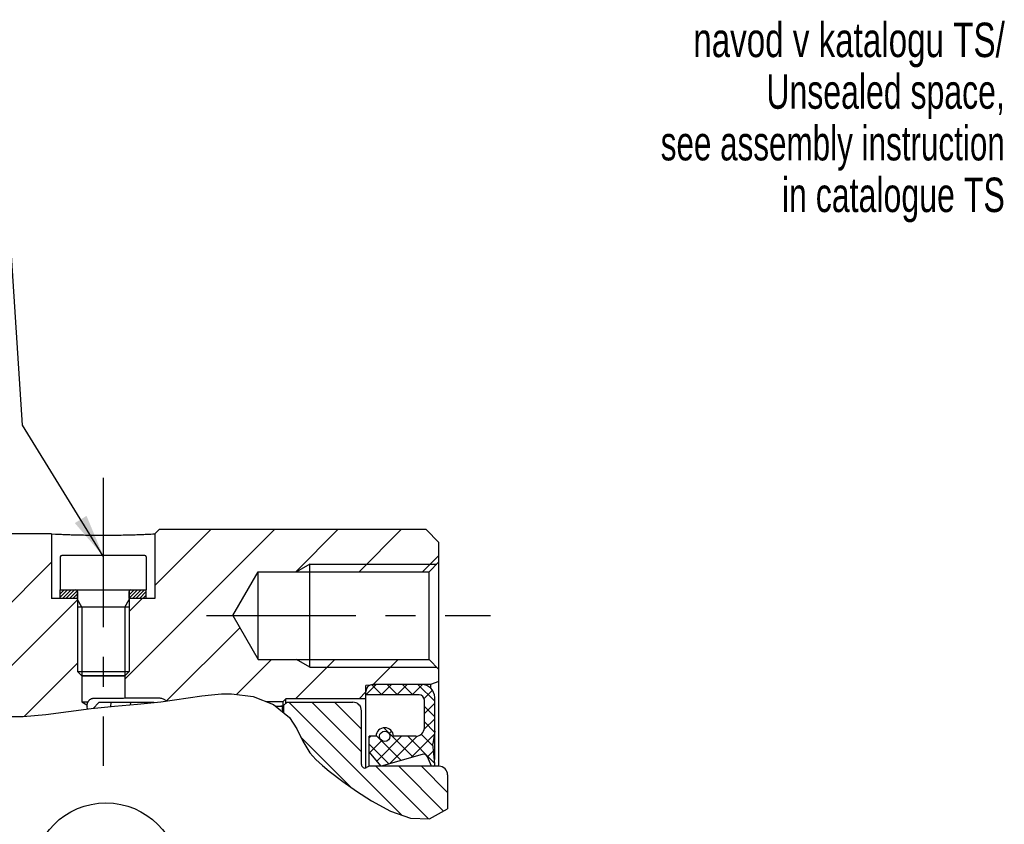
# Model space of a CAD drawing. Header units: millimetres. Extents: x 0 to 420, y 0 to 297.
# Tile 100 of 108: x 116 to 173, y 82 to 129. Entities that reach past the tile are written whole.
import ezdxf
from ezdxf.enums import TextEntityAlignment as Align

# ---------------------------------------------------------------- set-up
doc = ezdxf.new("R2010")
doc.units = ezdxf.units.MM
doc.header["$LTSCALE"] = 23.1
doc.linetypes.add('CENTER', pattern=[0.6, 0.375, -0.075, 0.075, -0.075])
doc.layers.get('0').update_dxf_attribs({"linetype": 'CONTINUOUS'})
for name, color, linetype in [('030', 7, 'CONTINUOUS'), ('8_ALL_NOTES_BALLOONS_SYMBOLS_GT', 7, 'CONTINUOUS'), ('AX-KRUZOK', 7, 'CONTINUOUS'), ('AXIS-OSI', 7, 'CONTINUOUS'), ('DEFAULT_1', 7, 'CENTER'), ('NOS-TELESO', 7, 'CONTINUOUS'), ('PRIR-VYST', 7, 'CONTINUOUS')]:
    doc.layers.add(name, color=color, linetype=linetype)
doc.styles.get("Standard").update_dxf_attribs({"font": 'txt', "width": 0.8})
doc.dimstyles.get("Standard").update_dxf_attribs({"dimtxt": 2.5, "dimasz": 2.5, "dimexe": 1, "dimexo": 0, "dimtad": 1, "dimdec": 3, "dimdsep": 46, "dimtxsty": 'Standard', "dimblk": '_FILLED', "dimblk1": '_FILLED', "dimblk2": '_FILLED', "dimcen": 0.09, "dimclrt": 7, "dimadec": 0, "dimazin": 0, "dimtol": 1, "dimtp": 0.005, "dimtm": 0.005, "dimtfac": 1, "dimtdec": 3, "dimtofl": 0, "dimtmove": 0, "dimatfit": 3, "dimldrblk": '_FILLED', "dimfxl": 1, "dimtolj": 1, "dimarcsym": 0})

# ---------------------------------------------------------------- blocks, each defined once
blk = doc.blocks.new('_FILLED')
at = {"color": 0, "linetype": 'ByBlock'}
blk.add_solid([(0, 0), (-1, 0.16), (-1, -0.16)], dxfattribs=at)
blk = doc.blocks.new('BALLOON_BL6', base_point=(120.559, 79.349))
at = {"layer": '8_ALL_NOTES_BALLOONS_SYMBOLS_GT', "color": 7, "linetype": 'Continuous'}
blk.add_circle((120.559, 79.349), 4.26, dxfattribs=at)
at = {"layer": '8_ALL_NOTES_BALLOONS_SYMBOLS_GT', "color": 7, "linetype": 'Continuous', "width": 0.730159}
blk.add_text('-/a', height=2.5, dxfattribs=at).set_placement((117.821, 78.099))

msp = doc.modelspace()

# ---------------------------------------------------------------- linework, layer by layer
at = {"color": 7, "linetype": 'Continuous'}
for p, q in [((121.65358, 90.79049), (130.34614, 99.48305)), ((123.40358, 96.22563), (126.661, 99.48305)), ((131.58128, 97.03305), (134.03128, 99.48305)), ((135.26642, 97.03305), (137.71642, 99.48305)), ((138.95156, 97.03305), (139.90358, 97.98507)), ((108.94104, 89.13338), (117.40358, 97.59591)), ((117.90358, 95.96354), (117.92309, 95.98305)), ((117.90358, 95.76035), (118.12628, 95.98305)), ((117.90358, 95.55717), (118.32946, 95.98305)), ((117.90358, 95.48305), (117.90358, 95.98305)), ((118.03264, 95.48305), (118.53264, 95.98305)), ((118.23583, 95.48305), (118.73583, 95.98305)), ((118.43901, 95.48305), (118.90358, 95.94761)), ((118.6422, 95.48305), (118.90358, 95.74443)), ((118.84538, 95.48305), (118.90358, 95.54124)), ((118.90358, 95.48305), (118.90358, 95.89305)), ((121.90358, 95.89984), (121.98678, 95.98305)), ((121.90358, 95.69666), (122.18997, 95.98305)), ((121.90358, 95.49347), (122.39315, 95.98305)), ((121.90358, 95.48305), (121.90358, 95.89305)), ((122.09634, 95.48305), (122.59634, 95.98305)), ((122.29952, 95.48305), (122.79952, 95.98305)), ((122.50271, 95.48305), (122.90358, 95.88392)), ((122.70589, 95.48305), (122.90358, 95.68074)), ((122.90358, 95.48305), (122.90358, 95.98305)), ((112.24656, 88.75376), (118.90358, 95.41077)), ((118.90358, 95.48305), (117.90358, 95.48305)), ((119.15358, 94.98305), (118.90358, 95.41606)), ((121.90358, 94.98305), (118.90358, 94.98305)), ((119.15358, 94.98305), (119.15358, 90.98305)), ((121.65358, 94.98305), (121.90358, 95.41606)), ((121.65358, 94.98305), (121.65358, 90.98305)), ((122.90358, 95.48305), (121.90358, 95.48305)), ((121.90358, 94.72563), (122.661, 95.48305)), ((124.07911, 89.53088), (128.33394, 93.78571)), ((115.81139, 88.63345), (118.90358, 91.72563)), ((128.14325, 89.90988), (130.16642, 91.93305)), ((131.57656, 89.65805), (133.85156, 91.93305)), ((136.0867, 90.48305), (137.5367, 91.93305)), ((121.65358, 90.98305), (119.15358, 90.98305)), ((135.65358, 89.88589), (136.23618, 90.46849)), ((136.02145, 90.44982), (136.58822, 89.88305)), ((136.54876, 89.88305), (137.14876, 90.48305)), ((136.88624, 90.48305), (137.48624, 89.88305)), ((137.44679, 89.88305), (138.04679, 90.48305)), ((137.78427, 90.48305), (138.38427, 89.88305)), ((138.34481, 89.88305), (138.94096, 90.4792)), ((138.68229, 90.48305), (139.65358, 89.51177)), ((125.33357, 89.70461), (126.12448, 89.81777)), ((126.12448, 89.81777), (126.69068, 89.8907)), ((126.69068, 89.8907), (127.26159, 89.94062)), ((127.26159, 89.94062), (127.84395, 89.95004)), ((127.84395, 89.95004), (129.106, 89.78072)), ((135.2617, 89.65805), (135.65358, 90.04993)), ((135.65358, 89.91967), (135.69019, 89.88305)), ((139.03698, 89.6772), (139.51895, 90.15916)), ((119.7095, 89.0903), (121.05364, 89.22819)), ((120.83583, 89.20585), (120.8568, 89.44555)), ((121.05364, 89.22819), (122.39906, 89.34799)), ((121.98968, 89.31154), (122.0014, 89.44555)), ((122.39906, 89.34799), (123.74366, 89.4871)), ((123.14421, 89.42508), (123.146, 89.44555)), ((123.74366, 89.4871), (124.53963, 89.59098)), ((124.53963, 89.59098), (125.33357, 89.70461)), ((129.106, 89.78072), (130.28512, 89.3263)), ((130.28512, 89.3263), (131.21678, 88.56123)), ((130.39534, 89.23578), (130.72134, 89.23578)), ((130.72134, 89.23578), (130.72629, 89.23565)), ((137.73875, 82.90434), (131.18504, 89.45805)), ((135.40358, 86.56605), (132.51158, 89.45805)), ((135.40358, 87.89259), (133.83811, 89.45805)), ((139.05358, 88.79576), (139.65358, 89.39576)), ((115.74147, 88.62736), (117.06559, 88.74264)), ((117.06559, 88.74264), (118.38732, 88.91554)), ((118.38732, 88.91554), (119.7095, 89.0903)), ((130.82447, 88.88339), (130.82391, 89.13577)), ((139.05358, 89.21374), (139.65358, 88.61374)), ((114.13333, 88.61948), (115.74147, 88.62736)), ((131.21678, 88.56123), (131.63793, 87.90131)), ((139.04469, 87.88885), (139.65358, 88.49774)), ((139.05358, 88.31572), (139.64565, 87.72364)), ((131.63793, 87.90131), (131.99731, 87.1883)), ((136.25812, 87.51908), (137.70913, 86.06806)), ((136.70508, 87.97014), (138.40532, 86.2699)), ((137.00102, 87.64124), (137.14364, 87.78386)), ((138.29047, 86.2366), (139.62537, 87.57151)), ((138.87554, 87.59572), (139.56456, 86.90671)), ((134.82515, 84.49141), (131.86424, 87.45231)), ((131.99731, 87.1883), (132.40718, 86.51108)), ((135.85358, 87.39182), (135.93681, 87.47505)), ((135.85358, 87.02559), (137.01294, 85.86623)), ((135.89389, 86.5341), (136.58734, 87.22755)), ((136.29945, 86.04164), (137.73286, 87.47505)), ((137.02579, 85.86995), (138.63978, 87.48394)), ((138.09819, 87.47505), (139.65009, 85.92315)), ((132.40718, 86.51108), (132.74538, 86.12501)), ((139.2334, 86.28151), (139.58809, 86.6362)), ((132.74538, 86.12501), (133.12826, 85.77718)), ((139.58297, 85.73305), (139.65358, 85.80366)), ((133.12826, 85.77718), (133.53146, 85.45294)), ((133.53146, 85.45294), (134.31484, 84.85405)), ((139.29162, 82.678), (136.23658, 85.73305)), ((140.16155, 83.13461), (137.56311, 85.73305)), ((140.40358, 84.21913), (138.88965, 85.73305)), ((134.31484, 84.85405), (135.11864, 84.28284)), ((135.11864, 84.28284), (135.97841, 83.73346)), ((135.97841, 83.73346), (137.09107, 83.13393)), ((137.09107, 83.13393), (138.24439, 82.72509)), ((139.35123, 82.67532), (140.40358, 83.27179)), ((138.24439, 82.72509), (139.35123, 82.67532))]:
    msp.add_line(p, q, dxfattribs=at)
for points in [[(130.87858, 89.13033), (130.87728, 89.14643), (130.87336, 89.16224), (130.8668, 89.17748), (130.85792, 89.1913), (130.84704, 89.20336), (130.83549, 89.21274), (130.82516, 89.21907), (130.81614, 89.22333), (130.80883, 89.22605), (130.80289, 89.22783), (130.79796, 89.22905), (130.7938, 89.22992), (130.79005, 89.23058), (130.78658, 89.23112), (130.78316, 89.23158), (130.77974, 89.232), (130.77618, 89.23238), (130.77242, 89.23274), (130.76839, 89.2331), (130.76402, 89.23345), (130.75923, 89.2338), (130.75396, 89.23415), (130.74814, 89.23451), (130.74168, 89.23488), (130.72629, 89.23566)], [(130.72629, 89.23565), (130.73286, 89.23514), (130.74408, 89.23328), (130.75507, 89.2302), (130.76565, 89.22594), (130.77569, 89.22054), (130.78507, 89.21408), (130.79365, 89.20663), (130.80133, 89.19829), (130.80801, 89.18913), (130.81362, 89.1793), (130.81805, 89.16892), (130.82127, 89.15812), (130.82322, 89.14709), (130.82391, 89.13577)]]:
    msp.add_lwpolyline(points, dxfattribs=at)
at = {"layer": '030', "color": 7, "linetype": 'Continuous'}
for p, q in [((136.40358, 90.48305), (135.65358, 90.41783)), ((135.65358, 89.88305), (135.65358, 90.41783)), ((138.90358, 90.48305), (136.40358, 90.48305)), ((138.75358, 89.88305), (135.65358, 89.88305)), ((139.05358, 87.97505), (139.05358, 89.58305)), ((139.65358, 86.13727), (139.65358, 89.73305)), ((139.65358, 87.78305), (139.55358, 87.03305)), ((136.25358, 87.47505), (135.85358, 87.47505)), ((135.85358, 85.73305), (135.85358, 87.47505)), ((138.55358, 87.47505), (137.25358, 87.47505)), ((139.65358, 85.88305), (139.55358, 87.03305)), ((136.55358, 85.73305), (135.85358, 86.58305)), ((138.93396, 86.42316), (136.55358, 85.73305)), ((139.47858, 85.73305), (139.23181, 86.28508)), ((139.65358, 85.73305), (139.65358, 85.88305)), ((139.65358, 85.73305), (139.47858, 85.73305))]:
    msp.add_line(p, q, dxfattribs=at)
msp.add_circle((136.75358, 87.47505), 0.3, dxfattribs=at)
for centre, radius, start, end in [((138.90358, 89.73305), 0.75, 0, 90), ((138.75358, 89.58305), 0.3, 0, 90), ((136.75358, 87.47505), 0.5, 0, 180), ((138.55358, 87.97505), 0.5, 270, 360), ((139.00358, 86.18305), 0.25, 24.085553, 106.167725)]:
    msp.add_arc(centre, radius, start, end, dxfattribs=at)
at = {"layer": 'AX-KRUZOK', "color": 7, "linetype": 'Continuous'}
for p, q in [((120.15358, 89.44555), (119.80848, 89.10045)), ((123.34206, 89.44555), (120.15358, 89.44555))]:
    msp.add_line(p, q, dxfattribs=at)
at = {"layer": 'AXIS-OSI', "color": 7, "linetype": 'Continuous'}
for p, q in [((117.90358, 97.89305), (117.90358, 95.98305)), ((122.81355, 97.98305), (117.99358, 97.98305)), ((122.90358, 97.89305), (122.90358, 95.98305)), ((117.90358, 95.98305), (122.90358, 95.98305)), ((118.90358, 95.89305), (118.90358, 91.23305)), ((121.90358, 95.89305), (121.90358, 91.23305)), ((118.90358, 91.23305), (121.90358, 91.23305)), ((118.90358, 91.23305), (119.15358, 90.98305)), ((119.15358, 90.98305), (121.65358, 90.98305)), ((121.90358, 91.23305), (121.65358, 90.98305))]:
    msp.add_line(p, q, dxfattribs=at)
for centre, start, end in [((117.99358, 97.89305), 90, 180), ((122.81358, 97.89305), 0, 90), ((118.81358, 95.89305), 0, 90), ((121.99358, 95.89305), 90, 180)]:
    msp.add_arc(centre, 0.09, start, end, dxfattribs=at)
at = {"layer": 'DEFAULT_1', "color": 7, "linetype": 'CENTER'}
for p, q in [((120.40358, 102.48305), (120.40358, 85.76136)), ((126.40358, 94.48305), (142.90358, 94.48305))]:
    msp.add_line(p, q, dxfattribs=at)
at = {"layer": 'NOS-TELESO', "color": 7, "linetype": 'Continuous'}
for p, q in [((117.40358, 99.23305), (103.90358, 99.23305)), ((117.40358, 99.23305), (117.40358, 95.48305)), ((117.40358, 99.23305), (117.6318, 99.22203)), ((117.6318, 99.22203), (117.73043, 99.21753)), ((117.73043, 99.21753), (117.84551, 99.21249)), ((123.07673, 99.21753), (123.17536, 99.22203)), ((123.17536, 99.22203), (123.29102, 99.22751)), ((123.29102, 99.22751), (123.40126, 99.23293)), ((123.40126, 99.23293), (123.40358, 99.23305)), ((123.65358, 99.48305), (123.40358, 99.23305)), ((123.40358, 99.23305), (123.40358, 95.48305)), ((139.15358, 99.48305), (123.65358, 99.48305)), ((139.90358, 98.73305), (139.15358, 99.48305)), ((139.90358, 85.73305), (139.90358, 98.73305)), ((132.40358, 97.48305), (131.62415, 97.03305)), ((132.40358, 97.48305), (139.77858, 97.48305)), ((132.40358, 91.48305), (132.40358, 97.48305)), ((139.32858, 97.03305), (139.90358, 97.60805)), ((127.93133, 94.48305), (129.40358, 97.03305)), ((129.40358, 97.03305), (139.32858, 97.03305)), ((129.40358, 91.93305), (129.40358, 97.03305)), ((139.32858, 91.93305), (139.32858, 97.03305)), ((118.90358, 95.48305), (117.40358, 95.48305)), ((118.90358, 95.48305), (118.90358, 91.23305)), ((123.40358, 95.48305), (121.90358, 95.48305)), ((121.90358, 95.48305), (121.90358, 91.23305)), ((127.93133, 94.48305), (129.40358, 91.93305)), ((129.40358, 91.93305), (139.32858, 91.93305)), ((132.40358, 91.48305), (131.62415, 91.93305)), ((139.32858, 91.93305), (139.90358, 91.35805)), ((118.90358, 91.23305), (119.15358, 90.98305)), ((119.15358, 90.98305), (119.15358, 89.48305)), ((121.90358, 91.23305), (121.65358, 90.98305)), ((121.65358, 90.98305), (121.65358, 89.68305)), ((132.40358, 91.48305), (139.77858, 91.48305)), ((139.40358, 90.48305), (136.05358, 90.48305)), ((139.90358, 90.66504), (139.40358, 90.48305)), ((139.40358, 90.48305), (139.40358, 90.28827)), ((135.65358, 85.64058), (135.65358, 90.08305)), ((119.15358, 89.48305), (119.51171, 89.48305)), ((119.15358, 89.48305), (119.45444, 89.30935)), ((119.45444, 89.30935), (119.45358, 89.283)), ((119.95785, 89.66947), (119.85358, 89.6705)), ((120.06612, 89.66862), (119.95785, 89.66947)), ((121.23991, 89.67445), (121.13829, 89.67286)), ((121.33252, 89.67608), (121.23991, 89.67445)), ((121.4148, 89.67767), (121.33252, 89.67608)), ((121.48613, 89.67916), (121.4148, 89.67767)), ((121.57055, 89.68105), (121.48613, 89.67916)), ((121.65186, 89.68301), (121.57055, 89.68105)), ((121.65358, 89.68305), (121.65186, 89.68301)), ((123.69999, 89.68305), (121.65358, 89.68305)), ((124.07228, 89.52999), (123.89999, 89.62946)), ((130.82858, 89.48305), (129.87838, 89.48305)), ((131.00358, 89.65805), (130.82858, 89.48305)), ((130.82858, 89.48305), (130.82858, 89.21697)), ((135.65358, 89.65805), (131.00358, 89.65805)), ((131.00358, 89.38305), (131.00358, 89.65805)), ((119.48833, 89.06107), (119.46048, 89.20907))]:
    msp.add_line(p, q, dxfattribs=at)
for points in [[(117.84551, 99.21249), (117.90904, 99.20981), (117.97643, 99.20703), (118.04755, 99.20418), (118.1223, 99.20128), (118.2006, 99.19834), (118.28229, 99.19538), (118.36726, 99.19242), (118.45536, 99.18948), (118.54646, 99.18658), (118.64042, 99.18373), (118.73713, 99.18095), (118.8364, 99.17826), (118.93804, 99.17568), (119.04193, 99.17322), (119.14797, 99.1709), (119.25594, 99.16872), (119.36561, 99.16672), (119.47688, 99.16488), (119.58962, 99.16324), (119.70361, 99.16179), (119.81862, 99.16056), (119.93452, 99.15953), (120.05119, 99.15873), (120.16839, 99.15815), (120.28582, 99.15781), (120.40358, 99.15769)], [(120.40358, 99.15769), (120.52135, 99.15781), (120.63878, 99.15815), (120.75598, 99.15873), (120.87265, 99.15953), (120.98855, 99.16056), (121.10356, 99.16179), (121.21755, 99.16324), (121.33029, 99.16489), (121.44155, 99.16672), (121.55122, 99.16872), (121.65919, 99.1709), (121.76523, 99.17322), (121.86913, 99.17568), (121.97077, 99.17827), (122.07004, 99.18095), (122.16675, 99.18373), (122.2607, 99.18658), (122.3518, 99.18948), (122.4399, 99.19242), (122.52487, 99.19538), (122.60656, 99.19834), (122.68485, 99.20128), (122.7596, 99.20418), (122.83072, 99.20703), (122.89811, 99.20981), (122.96165, 99.21249), (123.07673, 99.21753)], [(119.51171, 89.48305), (119.49795, 89.45973), (119.48727, 89.43838), (119.47903, 89.41907), (119.47271, 89.40163), (119.46785, 89.386), (119.46415, 89.37205), (119.46135, 89.35966), (119.45926, 89.34878), (119.45772, 89.33933), (119.45659, 89.33125), (119.45579, 89.32448), (119.45523, 89.319), (119.45485, 89.31476), (119.45461, 89.31175), (119.45449, 89.30994), (119.45444, 89.30935)], [(119.85358, 89.6705), (119.82877, 89.67005), (119.80369, 89.66795), (119.77828, 89.66422), (119.75286, 89.65881), (119.72762, 89.65167), (119.70282, 89.64288), (119.67874, 89.63248), (119.65545, 89.62053), (119.633, 89.60707), (119.61161, 89.59224), (119.59144, 89.57616), (119.57257, 89.55901), (119.55515, 89.54097), (119.53917, 89.52219), (119.52472, 89.50291), (119.51171, 89.48305)], [(120.40358, 89.66749), (120.34663, 89.66752), (120.28989, 89.66761), (120.23327, 89.66778), (120.177, 89.668), (120.12127, 89.66828), (120.06612, 89.66862)], [(121.13829, 89.67286), (121.02846, 89.67138), (120.97098, 89.67069), (120.91195, 89.67006), (120.85145, 89.66948), (120.78972, 89.66897), (120.727, 89.66853), (120.6634, 89.66816), (120.59903, 89.66787), (120.53414, 89.66766), (120.46902, 89.66753), (120.40358, 89.66749)]]:
    msp.add_lwpolyline(points, dxfattribs=at)
for centre, start, end in [((136.05358, 90.08305), 90, 180), ((119.85358, 89.28305), 180, 190.658514), ((123.69999, 89.28305), 60, 90)]:
    msp.add_arc(centre, 0.4, start, end, dxfattribs=at)
at = {"layer": 'PRIR-VYST', "color": 7, "linetype": 'Continuous'}
for p, q in [((130.87858, 89.25805), (131.07858, 89.45805)), ((130.87858, 89.25805), (130.87858, 88.83895)), ((131.07858, 89.45805), (134.90358, 89.45805)), ((135.40358, 85.83305), (135.40358, 88.95805)), ((135.84461, 85.73305), (135.69593, 85.65565)), ((139.90358, 85.73305), (135.84461, 85.73305)), ((140.40358, 85.23305), (140.40358, 83.27179))]:
    msp.add_line(p, q, dxfattribs=at)
for centre, radius, start, end in [((134.90358, 88.95805), 0.5, 0, 90), ((135.60358, 85.83305), 0.2, 180, 297.5), ((139.90358, 85.23305), 0.5, 0, 90)]:
    msp.add_arc(centre, radius, start, end, dxfattribs=at)

# ---------------------------------------------------------------- block references
at = {"layer": '8_ALL_NOTES_BALLOONS_SYMBOLS_GT', "color": 7, "linetype": 'Continuous'}
msp.add_blockref('BALLOON_BL6', (120.55897, 79.34928), dxfattribs=at)

# ---------------------------------------------------------------- texts
at = {"color": 7, "linetype": 'Continuous'}
for s, width, p in [('navod v katalogu TS/', 0.720238, (172.77175, 126.92538)), ('Unsealed space,', 0.695238, (172.77175, 123.92538)), ('see assembly instruction', 0.68254, (172.77175, 120.92538)), ('in catalogue TS', 0.696825, (172.77175, 117.92538))]:
    msp.add_text(s, height=2, dxfattribs=dict(at, width=width)).set_placement(p, align=Align.RIGHT)

# ---------------------------------------------------------------- leaders
at = {"layer": '8_ALL_NOTES_BALLOONS_SYMBOLS_GT', "color": 7, "linetype": 'Continuous'}
msp.add_leader([(120.40358, 97.94306), (115.71182, 105.54922), (114.9894, 116.60175), (108.00548, 116.60175)], dimstyle='Standard', override={"dimtad": 0}, dxfattribs=at)

doc.saveas('drawing.dxf')
